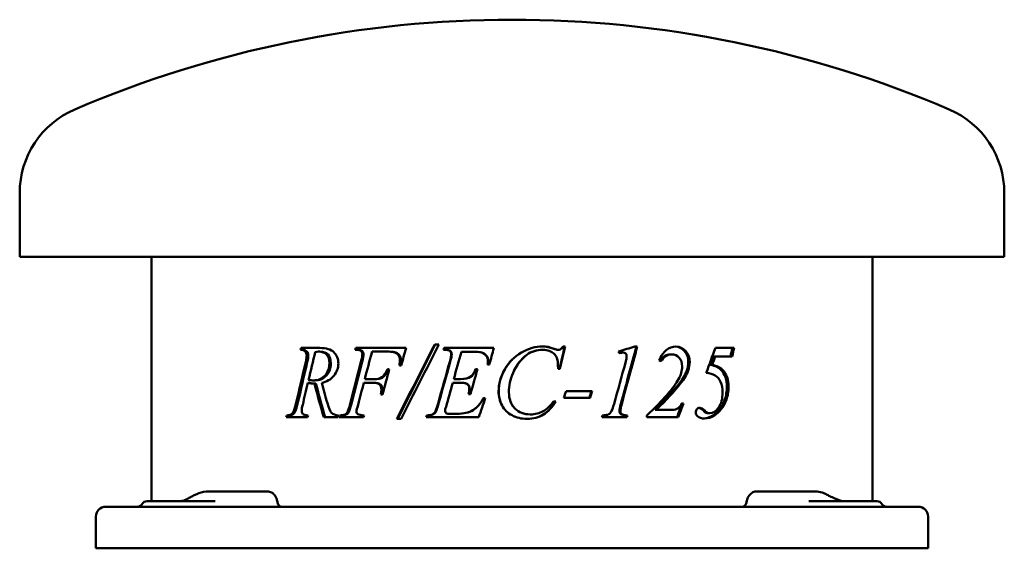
# Model space of a CAD drawing. Header units: millimetres. Extents: x 242 to 598, y 202 to 392.
import ezdxf

# ---------------------------------------------------------------- set-up
doc = ezdxf.new("R2010")
doc.units = ezdxf.units.MM
doc.header["$LTSCALE"] = 2
doc.layers.add('Widoczne (ISO)', color=7, linetype='Continuous', lineweight=50)

msp = doc.modelspace()

# ---------------------------------------------------------------- linework, layer by layer
at = {"layer": 'Widoczne (ISO)'}
for p, q in [((242.5, 306.84), (242.5, 329.84)), ((597.5, 306.84), (597.5, 329.84)), ((597.5, 306.84), (242.5, 306.84)), ((290, 218.66), (290, 306.84)), ((550, 218.66), (550, 306.84)), ((350.73, 273.92), (343.98, 273.92)), ((381.82, 273.92), (363.69, 273.92)), ((393.64, 275.15), (392.12, 275.15)), ((413.42, 273.92), (395.56, 273.92)), ((435.03, 273.62), (435.15, 273.62)), ((439.12, 274.5), (438.45, 274.5)), ((465.17, 274.43), (464.34, 274.43)), ((500.07, 273.92), (493.33, 273.92)), ((344.38, 273.25), (343.93, 273.25)), ((350.77, 272.62), (350.23, 272.62)), ((363.92, 273.25), (363.49, 273.25)), ((369.53, 272.62), (374.22, 272.62)), ((374.57, 272.62), (374.22, 272.62)), ((377.66, 272.43), (377.33, 272.43)), ((395.34, 273.25), (395.73, 273.25)), ((395.91, 273.25), (395.73, 273.25)), ((401.79, 272.58), (404.97, 272.58)), ((405.09, 272.58), (404.97, 272.58)), ((410.92, 270.96), (410.85, 270.96)), ((431.08, 273.25), (431.17, 273.25)), ((436.46, 273.25), (436.59, 273.25)), ((459.78, 272.25), (460.09, 272.25)), ((477.12, 271.62), (477.56, 271.62)), ((492.73, 270.88), (493.3, 270.88)), ((493.3, 270.88), (499.39, 270.88)), ((375.77, 266.26), (375.12, 266.26)), ((379.4, 267.61), (380.06, 267.61)), ((407.55, 266.28), (406.88, 266.28)), ((411.19, 267.92), (411.87, 267.92)), ((436.61, 266.39), (437.28, 266.39)), ((491.61, 267.82), (492.16, 267.82)), ((346.95, 261.36), (346.38, 261.36)), ((348.93, 262.24), (348.38, 262.24)), ((349.29, 261.08), (348.74, 261.08)), ((366.58, 261.36), (369.65, 261.36)), ((369.95, 262.67), (366.91, 262.67)), ((370.03, 261.36), (369.65, 261.36)), ((370.33, 262.67), (369.95, 262.67)), ((398.62, 261.38), (401.04, 261.38)), ((401.35, 262.69), (398.98, 262.69)), ((401.19, 261.38), (401.04, 261.38)), ((401.49, 262.69), (401.35, 262.69)), ((372.66, 257.17), (373.34, 257.17)), ((404.26, 257.22), (404.99, 257.22)), ((410.38, 255.87), (409.71, 255.87)), ((438.74, 255.89), (448.14, 255.89)), ((448.87, 258.34), (439.48, 258.34)), ((342.7, 253.78), (342.1, 253.78)), ((435.82, 254.62), (434.95, 254.62)), ((481.81, 253.91), (481.16, 253.91)), ((338.63, 248.92), (346.3, 248.92)), ((339.42, 249.6), (338.79, 249.6)), ((340.85, 249.88), (340.23, 249.88)), ((341.72, 250.72), (341.11, 250.72)), ((352.11, 248.92), (357.28, 248.92)), ((357.73, 248.92), (366.48, 248.92)), ((358.42, 249.6), (357.94, 249.6)), ((360.1, 249.86), (359.64, 249.86)), ((361.05, 250.7), (360.6, 250.7)), ((389, 248.92), (408.02, 248.92)), ((389.48, 249.6), (389.24, 249.6)), ((392.38, 250.7), (392.16, 250.7)), ((400.11, 250.17), (397.88, 250.17)), ((400.27, 250.17), (400.11, 250.17)), ((426.55, 249.96), (426.6, 249.96)), ((452.33, 248.92), (461.43, 248.92)), ((461.29, 249.6), (461.61, 249.6)), ((468.65, 248.92), (468.65, 249.6)), ((468.65, 248.92), (479.97, 248.92)), ((471.61, 251.6), (472.01, 251.6)), ((477.69, 251.6), (472.01, 251.6)), ((488.99, 251.33), (489.52, 251.33)), ((490, 250.52), (490.54, 250.52)), ((490.76, 250.35), (491.31, 250.35)), ((378.53, 248.35), (380.06, 248.35)), ((319.28, 222.16), (310.42, 222.16)), ((330.29, 222.16), (319.28, 222.16)), ((331.87, 222.16), (330.29, 222.16)), ((508.13, 222.16), (509.71, 222.16)), ((520.63, 222.16), (509.71, 222.16)), ((529.41, 222.16), (520.63, 222.16)), ((273.5, 216.66), (278, 216.66)), ((562, 216.66), (278, 216.66)), ((288.43, 218.66), (303.91, 218.66)), ((312.95, 218.66), (303.91, 218.66)), ((536.09, 218.66), (527.05, 218.66)), ((536.09, 218.66), (551.57, 218.66)), ((562, 216.66), (566.5, 216.66)), ((270, 213.16), (270, 201.66)), ((570, 213.16), (570, 201.66)), ((270, 201.66), (278, 201.66)), ((562, 201.66), (278, 201.66)), ((562, 201.66), (570, 201.66))]:
    msp.add_line(p, q, dxfattribs=at)
for centre, radius, start, end in [((420, -7.66), 400, 66.7905, 113.2095), ((275.28, 329.84), 32.78, 113.2095, 180), ((564.72, 329.84), 32.78, 0, 66.7905), ((273.5, 213.16), 3.5, 90, 180), ((284.97, 218.66), 2, 270, 330), ((288.43, 216.66), 2, 90, 150), ((551.57, 216.66), 2, 30, 90), ((555.03, 218.66), 2, 210, 270), ((566.5, 213.16), 3.5, 0, 90)]:
    msp.add_arc(centre, radius, start, end, dxfattribs=at)
for centre, major_axis, ratio, start_param, end_param in [((306.36, 218.77), (0.1, 2.5), 0.341609, 0.168083, 0.169923), ((531.95, 217.37), (1.24, 3.82), 0.498657, 6.191246, 6.194433), ((303.74, 217.62), (-0.95, 1.76), 0.572665, 6.282714, 6.285264)]:
    msp.add_ellipse(centre, major_axis=major_axis, ratio=ratio, start_param=start_param, end_param=end_param, dxfattribs=at)
for points in [[(343.8, 273.25), (343.86, 273.47), (343.92, 273.7), (343.98, 273.92)], [(344.38, 273.25), (344.44, 273.47), (344.5, 273.7), (344.56, 273.92)], [(363.49, 273.25), (363.55, 273.47), (363.62, 273.7), (363.69, 273.92)], [(363.92, 273.25), (363.99, 273.47), (364.05, 273.7), (364.12, 273.92)], [(378.53, 248.35), (382.99, 257.28), (387.53, 266.22), (392.12, 275.15)], [(378.85, 248.35), (383.27, 257.28), (387.78, 266.22), (392.34, 275.15)], [(393.64, 275.15), (389.06, 266.22), (384.52, 257.28), (380.06, 248.35)], [(381.82, 273.92), (381.23, 271.82), (380.65, 269.72), (380.06, 267.61)], [(395.34, 273.25), (395.42, 273.47), (395.49, 273.7), (395.56, 273.92)], [(395.53, 273.25), (395.61, 273.47), (395.68, 273.7), (395.75, 273.92)], [(413.42, 273.92), (412.9, 271.92), (412.38, 269.92), (411.87, 267.92)], [(431.04, 274.5), (432.23, 274.49), (433.56, 274.2), (435.03, 273.62)], [(431.09, 274.5), (432.29, 274.5), (433.65, 274.2), (435.15, 273.62)], [(435.03, 273.62), (435.69, 273.37), (436.17, 273.25), (436.46, 273.25)], [(435.15, 273.62), (435.81, 273.37), (436.29, 273.25), (436.59, 273.25)], [(438.97, 274.5), (438.36, 271.79), (437.76, 269.09), (437.15, 266.39)], [(439.12, 274.5), (438.51, 271.79), (437.89, 269.09), (437.28, 266.39)], [(458.44, 272.7), (460.42, 273.28), (462.39, 273.86), (464.34, 274.43)], [(464.82, 274.43), (462.98, 267.54), (461.12, 260.65), (459.24, 253.76)], [(465.17, 274.43), (463.31, 267.54), (461.44, 260.65), (459.55, 253.76)], [(490.02, 264.96), (491.14, 267.95), (492.24, 270.93), (493.33, 273.92)], [(499.46, 273.92), (499.23, 272.91), (499.01, 271.89), (498.78, 270.88)], [(500.07, 273.92), (499.85, 272.91), (499.62, 271.89), (499.39, 270.88)], [(345.61, 268.9), (345.86, 269.91), (345.98, 270.69), (345.98, 271.25)], [(346.18, 268.9), (346.43, 269.91), (346.55, 270.69), (346.55, 271.25)], [(349.07, 272.47), (348.26, 269.12), (347.45, 265.76), (346.65, 262.4)], [(350.23, 272.62), (349.9, 272.62), (349.51, 272.57), (349.07, 272.47)], [(365.55, 268.9), (365.88, 270.11), (366.04, 271.06), (366.04, 271.76)], [(365.97, 268.9), (366.29, 270.11), (366.45, 271.06), (366.45, 271.76)], [(369.53, 272.62), (368.66, 269.3), (367.78, 265.98), (366.91, 262.67)], [(377.33, 272.43), (376.86, 272.55), (375.81, 272.62), (374.22, 272.62)], [(377.66, 272.43), (377.19, 272.55), (376.15, 272.62), (374.57, 272.62)], [(397.57, 268.98), (397.92, 270.19), (398.1, 271.12), (398.1, 271.76)], [(397.75, 268.98), (398.09, 270.19), (398.27, 271.12), (398.27, 271.76)], [(401.79, 272.58), (400.85, 269.28), (399.92, 265.98), (398.98, 262.69)], [(409.01, 272.25), (408.43, 272.47), (407.08, 272.58), (404.97, 272.58)], [(409.1, 272.25), (408.52, 272.47), (407.18, 272.58), (405.09, 272.58)], [(410.85, 270.96), (410.43, 271.52), (409.81, 271.95), (409.01, 272.25)], [(410.92, 270.96), (410.5, 271.52), (409.89, 271.95), (409.1, 272.25)], [(411.32, 269.33), (411.32, 269.98), (411.16, 270.53), (410.85, 270.96)], [(411.38, 269.33), (411.38, 269.98), (411.23, 270.53), (410.92, 270.96)], [(425.32, 271.45), (423.21, 269.91), (421.56, 267.74), (420.37, 264.94)], [(425.36, 271.45), (423.24, 269.91), (421.58, 267.74), (420.38, 264.94)], [(431.08, 273.25), (428.89, 273.25), (426.97, 272.65), (425.32, 271.45)], [(431.17, 273.25), (428.96, 273.25), (427.02, 272.65), (425.36, 271.45)], [(458.67, 272.02), (458.59, 272.25), (458.52, 272.47), (458.44, 272.7)], [(459.78, 272.25), (459.53, 272.25), (459.16, 272.19), (458.65, 272.09)], [(460.09, 272.25), (459.8, 272.25), (459.32, 272.17), (458.67, 272.02)], [(460.89, 268.61), (461.13, 269.51), (461.27, 270.02), (461.3, 270.14)], [(461.3, 270.14), (461.32, 270.39), (461.33, 270.63), (461.33, 270.86)], [(477.12, 271.62), (475.63, 271.62), (474.38, 270.84), (473.39, 269.28)], [(477.56, 271.62), (476.01, 271.62), (474.72, 270.78), (473.7, 269.12)], [(492.73, 270.88), (492.36, 269.86), (491.98, 268.84), (491.61, 267.82)], [(493.3, 270.88), (492.92, 269.86), (492.54, 268.84), (492.16, 267.82)], [(342.1, 253.78), (343.26, 258.82), (344.43, 263.86), (345.61, 268.9)], [(342.7, 253.78), (343.85, 258.82), (345.01, 263.86), (346.18, 268.9)], [(361.65, 253.83), (362.94, 258.85), (364.24, 263.87), (365.55, 268.9)], [(362.1, 253.83), (363.38, 258.85), (364.67, 263.87), (365.97, 268.9)], [(375.77, 266.26), (374.96, 263.23), (374.15, 260.2), (373.34, 257.17)], [(379.4, 267.61), (379.53, 268.37), (379.6, 269), (379.6, 269.49)], [(379.71, 267.61), (379.84, 268.37), (379.91, 269), (379.91, 269.49)], [(393.32, 253.89), (394.73, 258.92), (396.15, 263.95), (397.57, 268.98)], [(393.53, 253.89), (394.93, 258.92), (396.34, 263.95), (397.75, 268.98)], [(407.55, 266.28), (406.7, 263.26), (405.84, 260.24), (404.99, 257.22)], [(411.19, 267.92), (411.27, 268.48), (411.32, 268.95), (411.32, 269.33)], [(411.26, 267.92), (411.34, 268.48), (411.38, 268.95), (411.38, 269.33)], [(436.61, 266.39), (436.58, 267.06), (436.56, 267.73), (436.53, 268.41)], [(456.82, 253.76), (458.18, 258.71), (459.54, 263.66), (460.89, 268.61)], [(473.7, 269.12), (473.5, 269.22), (473.31, 269.31), (473.11, 269.41)], [(480.07, 262.67), (480.91, 264.14), (481.32, 265.68), (481.32, 267.29)], [(483.57, 268.86), (483.57, 267.77), (483.4, 266.76), (483.07, 265.83)], [(484.06, 268.86), (484.06, 267.77), (483.89, 266.76), (483.56, 265.83)], [(491.61, 267.82), (493.26, 267.5), (494.52, 266.88), (495.4, 265.96)], [(492.16, 267.82), (493.83, 267.5), (495.09, 266.88), (495.99, 265.96)], [(420.38, 264.94), (419.38, 262.64), (418.89, 260.3), (418.89, 257.93)], [(420.37, 264.94), (420.24, 264.62), (420.12, 264.31), (420, 264)], [(483.07, 265.83), (482.55, 264.41), (481.61, 262.8), (480.22, 261.01)], [(483.56, 265.83), (483.04, 264.41), (482.09, 262.8), (480.69, 261.01)], [(495.4, 265.96), (496.78, 264.51), (497.46, 262.51), (497.46, 259.93)], [(495.99, 265.96), (497.38, 264.51), (498.06, 262.51), (498.06, 259.93)], [(346.38, 261.36), (345.77, 258.71), (345.15, 256.07), (344.54, 253.42)], [(348.74, 261.08), (347.98, 261.06), (347.19, 261.16), (346.38, 261.36)], [(346.65, 262.4), (347.31, 262.29), (347.88, 262.24), (348.38, 262.24)], [(349, 261.08), (348.34, 261.09), (347.65, 261.18), (346.95, 261.36)], [(352.11, 248.92), (350.97, 252.97), (349.85, 257.03), (348.74, 261.08)], [(352.63, 248.92), (351.5, 252.97), (350.39, 257.03), (349.29, 261.08)], [(351.39, 261.36), (352.07, 258.92), (352.75, 256.47), (353.43, 254.03)], [(366.58, 261.36), (365.88, 258.73), (365.19, 256.09), (364.5, 253.46)], [(398.62, 261.38), (397.81, 258.5), (397.01, 255.61), (396.21, 252.72)], [(404.26, 257.22), (404.48, 257.98), (404.58, 258.63), (404.58, 259.18)], [(404.38, 257.22), (404.6, 257.98), (404.7, 258.63), (404.7, 259.18)], [(468.65, 249.6), (474.54, 255.15), (478.26, 259.51), (480.07, 262.67)], [(480.22, 261.01), (478.11, 258.29), (475.26, 255.15), (471.61, 251.6)], [(480.69, 261.01), (478.56, 258.29), (475.69, 255.15), (472.01, 251.6)], [(372.66, 257.17), (372.83, 257.91), (372.92, 258.52), (372.92, 258.99)], [(373.02, 257.17), (373.2, 257.91), (373.29, 258.52), (373.29, 258.99)], [(410.38, 255.87), (409.59, 253.55), (408.8, 251.24), (408.02, 248.92)], [(438.74, 255.89), (438.98, 256.71), (439.23, 257.52), (439.48, 258.34)], [(448.65, 258.34), (448.41, 257.52), (448.16, 256.71), (447.92, 255.89)], [(448.87, 258.34), (448.63, 257.52), (448.38, 256.71), (448.14, 255.89)], [(341.11, 250.72), (341.42, 251.31), (341.75, 252.33), (342.1, 253.78)], [(341.72, 250.72), (342.03, 251.31), (342.36, 252.33), (342.7, 253.78)], [(344.54, 253.42), (344.31, 252.52), (344.19, 251.76), (344.19, 251.15)], [(360.6, 250.7), (360.9, 251.2), (361.25, 252.25), (361.65, 253.83)], [(361.05, 250.7), (361.35, 251.2), (361.7, 252.25), (362.1, 253.83)], [(364.5, 253.46), (364.14, 252.23), (363.96, 251.42), (363.96, 251.01)], [(392.16, 250.7), (392.5, 251.2), (392.88, 252.27), (393.32, 253.89)], [(392.38, 250.7), (392.71, 251.2), (393.09, 252.27), (393.53, 253.89)], [(396.21, 252.72), (395.97, 252.03), (395.85, 251.5), (395.85, 251.13)], [(455.62, 250.72), (456.01, 251.29), (456.41, 252.31), (456.82, 253.76)], [(459.24, 253.76), (458.92, 252.55), (458.76, 251.67), (458.76, 251.13)], [(459.55, 253.76), (459.22, 252.55), (459.06, 251.67), (459.06, 251.13)], [(481.33, 253.91), (480.72, 252.25), (480.12, 250.58), (479.5, 248.92)], [(481.81, 253.91), (481.2, 252.25), (480.58, 250.58), (479.97, 248.92)], [(487.41, 252.29), (487.89, 252.2), (488.42, 251.89), (488.99, 251.33)], [(487.67, 252.31), (488.23, 252.31), (488.85, 251.99), (489.52, 251.33)], [(338.63, 248.92), (338.68, 249.15), (338.74, 249.37), (338.79, 249.6)], [(338.79, 249.6), (339.49, 249.64), (339.98, 249.73), (340.23, 249.88)], [(339.26, 248.92), (339.31, 249.15), (339.36, 249.37), (339.42, 249.6)], [(339.42, 249.6), (340.11, 249.64), (340.59, 249.73), (340.85, 249.88)], [(340.23, 249.88), (340.63, 250.09), (340.92, 250.37), (341.11, 250.72)], [(340.85, 249.88), (341.24, 250.09), (341.53, 250.37), (341.72, 250.72)], [(344.19, 251.15), (344.19, 250.67), (344.34, 250.3), (344.63, 250.03)], [(344.63, 250.03), (344.85, 249.84), (345.45, 249.69), (346.45, 249.6)], [(346.45, 249.6), (346.4, 249.37), (346.35, 249.15), (346.3, 248.92)], [(357.46, 249.6), (357.4, 249.37), (357.34, 249.15), (357.28, 248.92)], [(357.73, 248.92), (357.8, 249.15), (357.87, 249.37), (357.94, 249.6)], [(357.94, 249.6), (358.79, 249.62), (359.36, 249.71), (359.64, 249.86)], [(358.21, 248.92), (358.28, 249.15), (358.35, 249.37), (358.42, 249.6)], [(358.42, 249.6), (359.26, 249.62), (359.82, 249.71), (360.1, 249.86)], [(359.64, 249.86), (360.07, 250.07), (360.39, 250.35), (360.6, 250.7)], [(360.1, 249.86), (360.53, 250.07), (360.85, 250.35), (361.05, 250.7)], [(366.69, 249.6), (366.62, 249.37), (366.55, 249.15), (366.48, 248.92)], [(389, 248.92), (389.08, 249.15), (389.16, 249.37), (389.24, 249.6)], [(389.24, 249.6), (390.16, 249.62), (390.8, 249.71), (391.13, 249.86)], [(389.24, 248.92), (389.32, 249.15), (389.4, 249.37), (389.48, 249.6)], [(389.48, 249.6), (390.39, 249.62), (391.02, 249.71), (391.35, 249.86)], [(391.13, 249.86), (391.61, 250.08), (391.95, 250.36), (392.16, 250.7)], [(391.35, 249.86), (391.82, 250.08), (392.17, 250.36), (392.38, 250.7)], [(395.85, 251.13), (395.85, 250.86), (396, 250.61), (396.31, 250.39)], [(396.31, 250.39), (396.52, 250.24), (397.04, 250.17), (397.88, 250.17)], [(452.33, 248.92), (452.41, 249.15), (452.5, 249.37), (452.58, 249.6)], [(452.58, 249.6), (453.56, 249.62), (454.2, 249.71), (454.52, 249.84)], [(454.52, 249.84), (455, 250.06), (455.37, 250.35), (455.62, 250.72)], [(461.29, 249.6), (461.23, 249.37), (461.17, 249.15), (461.11, 248.92)], [(461.61, 249.6), (461.55, 249.37), (461.49, 249.15), (461.43, 248.92)], [(486.88, 249.31), (486.46, 249.68), (486.25, 250.14), (486.25, 250.7)], [(489.4, 248.49), (488.34, 248.49), (487.5, 248.77), (486.88, 249.31)], [(488.99, 251.33), (489.4, 250.92), (489.74, 250.65), (490, 250.52)], [(492.45, 249.6), (491.36, 248.92), (490.26, 248.55), (489.14, 248.5)], [(493.01, 249.6), (491.83, 248.86), (490.62, 248.49), (489.4, 248.49)], [(489.52, 251.33), (489.94, 250.92), (490.28, 250.65), (490.54, 250.52)], [(490, 250.52), (490.21, 250.41), (490.47, 250.35), (490.76, 250.35)], [(490.54, 250.52), (490.76, 250.41), (491.01, 250.35), (491.31, 250.35)], [(303.01, 219.5), (304.02, 220.09), (305.12, 220.7), (306.32, 221.24)], [(533.35, 221.12), (533.74, 220.9), (534.14, 220.7), (534.56, 220.49)], [(534.56, 220.49), (535.15, 220.2), (535.78, 219.91), (536.41, 219.61)], [(302.79, 219.38), (302.86, 219.42), (302.94, 219.46), (303.01, 219.51)], [(335.47, 218.14), (335.42, 218.37), (335.38, 218.59), (335.33, 218.82)], [(504.67, 218.82), (504.62, 218.59), (504.58, 218.37), (504.53, 218.14)], [(536.45, 219.6), (537.7, 219.02), (539.02, 218.66), (539.87, 218.66)]]:
    msp.add_open_spline(points, degree=3, dxfattribs=at)
for points, knots in [([(350.73, 273.92), (353.05, 273.92), (354.76, 273.41), (355.81, 272.38), (356.86, 271.35), (357.39, 269.99), (357.39, 268.31)], [0, 0, 0, 0, 1, 1, 1, 2, 2, 2, 2]), ([(415.17, 258.24), (415.17, 260.96), (415.9, 263.61), (417.37, 266.19), (418.83, 268.77), (420.84, 270.8), (423.39, 272.28), (425.94, 273.76), (428.51, 274.5), (431.09, 274.5)], [0, 0, 0, 0, 1, 1, 1, 2, 2, 2, 3, 3, 3, 3]), ([(436.59, 273.25), (436.89, 273.25), (437.14, 273.31), (437.36, 273.43), (437.58, 273.56), (437.94, 273.91), (438.45, 274.5)], [0, 0, 0, 0, 1, 1, 1, 2, 2, 2, 2]), ([(473.11, 269.41), (473.68, 271), (474.51, 272.24), (475.6, 273.12), (476.69, 273.99), (477.86, 274.43), (479.11, 274.43)], [0, 0, 0, 0, 1, 1, 1, 2, 2, 2, 2]), ([(478.89, 274.43), (480.18, 274.37), (481.27, 273.83), (482.16, 272.8), (483.1, 271.71), (483.57, 270.4), (483.57, 268.86)], [0.054736, 0.054736, 0.054736, 0.054736, 1, 1, 1, 2, 2, 2, 2]), ([(479.11, 274.43), (480.52, 274.43), (481.69, 273.89), (482.64, 272.8), (483.59, 271.71), (484.06, 270.4), (484.06, 268.86)], [0, 0, 0, 0, 1, 1, 1, 2, 2, 2, 2]), ([(345.98, 271.25), (345.98, 271.81), (345.79, 272.28), (345.41, 272.68), (345.03, 273.07), (344.49, 273.26), (343.8, 273.25)], [0, 0, 0, 0, 1, 1, 1, 2, 2, 2, 2]), ([(346.55, 271.25), (346.55, 271.81), (346.36, 272.28), (345.98, 272.68), (345.61, 273.07), (345.07, 273.26), (344.38, 273.25)], [0, 0, 0, 0, 1, 1, 1, 2, 2, 2, 2]), ([(354.15, 268.39), (354.15, 269.75), (353.82, 270.79), (353.17, 271.52), (352.52, 272.25), (351.53, 272.62), (350.23, 272.62)], [0, 0, 0, 0, 1, 1, 1, 2, 2, 2, 2]), ([(354.66, 268.39), (354.66, 269.75), (354.33, 270.79), (353.69, 271.52), (353.04, 272.25), (352.06, 272.62), (350.77, 272.62)], [0, 0, 0, 0, 1, 1, 1, 2, 2, 2, 2]), ([(366.04, 271.76), (366.04, 272.07), (365.97, 272.34), (365.82, 272.58), (365.68, 272.81), (365.47, 272.98), (365.18, 273.09), (364.9, 273.19), (364.33, 273.25), (363.49, 273.25)], [0, 0, 0, 0, 1, 1, 1, 2, 2, 2, 3, 3, 3, 3]), ([(366.45, 271.76), (366.45, 272.07), (366.38, 272.34), (366.24, 272.58), (366.1, 272.81), (365.89, 272.98), (365.6, 273.09), (365.32, 273.19), (364.76, 273.25), (363.92, 273.25)], [0, 0, 0, 0, 1, 1, 1, 2, 2, 2, 3, 3, 3, 3]), ([(379.6, 269.49), (379.6, 270.31), (379.38, 270.95), (378.96, 271.43), (378.53, 271.91), (377.99, 272.24), (377.33, 272.43)], [0, 0, 0, 0, 1, 1, 1, 2, 2, 2, 2]), ([(379.91, 269.49), (379.91, 270.31), (379.69, 270.95), (379.27, 271.43), (378.85, 271.91), (378.31, 272.24), (377.66, 272.43)], [0, 0, 0, 0, 1, 1, 1, 2, 2, 2, 2]), ([(398.1, 271.76), (398.1, 272.22), (397.94, 272.59), (397.61, 272.85), (397.29, 273.12), (396.66, 273.25), (395.73, 273.25)], [0, 0, 0, 0, 1, 1, 1, 2, 2, 2, 2]), ([(398.27, 271.76), (398.27, 272.22), (398.11, 272.59), (397.79, 272.85), (397.47, 273.12), (396.84, 273.25), (395.91, 273.25)], [0, 0, 0, 0, 1, 1, 1, 2, 2, 2, 2]), ([(436.53, 268.41), (436.48, 269.16), (436.34, 269.82), (436.11, 270.39), (435.89, 270.96), (435.56, 271.46), (435.11, 271.89), (434.66, 272.32), (434.1, 272.65), (433.43, 272.89), (432.75, 273.13), (432, 273.25), (431.17, 273.25)], [0, 0, 0, 0, 1, 1, 1, 2, 2, 2, 3, 3, 3, 4, 4, 4, 4]), ([(461.33, 270.86), (461.33, 271.3), (461.23, 271.64), (461.01, 271.88), (460.79, 272.13), (460.48, 272.25), (460.09, 272.25)], [0, 0, 0, 0, 1, 1, 1, 2, 2, 2, 2]), ([(481.32, 267.29), (481.32, 268.57), (480.98, 269.61), (480.28, 270.41), (479.59, 271.21), (478.68, 271.62), (477.56, 271.62)], [0, 0, 0, 0, 1, 1, 1, 2, 2, 2, 2]), ([(348.38, 262.24), (350.13, 262.24), (351.54, 262.83), (352.58, 264.01), (353.63, 265.18), (354.15, 266.65), (354.15, 268.39)], [0, 0, 0, 0, 1, 1, 1, 2, 2, 2, 2]), ([(348.93, 262.24), (350.67, 262.24), (352.07, 262.83), (353.1, 264.01), (354.14, 265.18), (354.66, 266.65), (354.66, 268.39)], [0, 0, 0, 0, 1, 1, 1, 2, 2, 2, 2]), ([(357.39, 268.31), (357.39, 266.7), (356.84, 265.23), (355.76, 263.89), (354.69, 262.56), (353.22, 261.72), (351.39, 261.36)], [0, 0, 0, 0, 1, 1, 1, 2, 2, 2, 2]), ([(369.95, 262.67), (371.31, 262.67), (372.33, 262.9), (373.01, 263.35), (373.69, 263.81), (374.39, 264.78), (375.12, 266.26)], [0, 0, 0, 0, 1, 1, 1, 2, 2, 2, 2]), ([(370.33, 262.67), (371.68, 262.67), (372.7, 262.9), (373.37, 263.35), (374.04, 263.81), (374.74, 264.78), (375.47, 266.26)], [0, 0, 0, 0, 1, 1, 1, 2, 2, 2, 2]), ([(401.35, 262.69), (403, 262.69), (404.21, 262.94), (404.95, 263.46), (405.69, 263.97), (406.34, 264.91), (406.88, 266.28)], [0, 0, 0, 0, 1, 1, 1, 2, 2, 2, 2]), ([(401.49, 262.69), (403.13, 262.69), (404.33, 262.94), (405.07, 263.46), (405.8, 263.97), (406.44, 264.91), (406.98, 266.28)], [0, 0, 0, 0, 1, 1, 1, 2, 2, 2, 2]), ([(415.21, 258.24), (415.21, 260.96), (415.93, 263.61), (417.39, 266.19), (418.12, 267.5), (418.99, 268.66), (420, 269.68)], [0, 0, 0, 0, 1, 1, 1, 1.505079, 1.505079, 1.505079, 1.505079]), ([(495.92, 257.83), (495.92, 259.35), (495.67, 260.66), (495.17, 261.74), (494.66, 262.82), (494.01, 263.58), (493.22, 264.03), (492.43, 264.47), (491.37, 264.78), (490.02, 264.96)], [0, 0, 0, 0, 1, 1, 1, 2, 2, 2, 3, 3, 3, 3]), ([(372.92, 258.99), (372.92, 259.76), (372.69, 260.34), (372.23, 260.75), (371.77, 261.16), (370.9, 261.36), (369.65, 261.36)], [0, 0, 0, 0, 1, 1, 1, 2, 2, 2, 2]), ([(373.29, 258.99), (373.29, 259.76), (373.05, 260.34), (372.6, 260.75), (372.14, 261.16), (371.28, 261.36), (370.03, 261.36)], [0, 0, 0, 0, 1, 1, 1, 2, 2, 2, 2]), ([(404.58, 259.18), (404.58, 259.71), (404.48, 260.13), (404.27, 260.44), (404.06, 260.76), (403.77, 260.99), (403.4, 261.15), (403.03, 261.3), (402.24, 261.38), (401.04, 261.38)], [0, 0, 0, 0, 1, 1, 1, 2, 2, 2, 3, 3, 3, 3]), ([(404.7, 259.18), (404.7, 259.71), (404.6, 260.13), (404.39, 260.44), (404.18, 260.76), (403.9, 260.99), (403.53, 261.15), (403.16, 261.3), (402.38, 261.38), (401.19, 261.38)], [0, 0, 0, 0, 1, 1, 1, 2, 2, 2, 3, 3, 3, 3]), ([(497.46, 259.93), (497.46, 258.22), (497.21, 256.67), (496.71, 255.29), (496.2, 253.9), (495.58, 252.75), (494.84, 251.81), (494.11, 250.88), (493.31, 250.14), (492.45, 249.6)], [0, 0, 0, 0, 1, 1, 1, 2, 2, 2, 3, 3, 3, 3]), ([(498.06, 259.93), (498.06, 258.22), (497.81, 256.67), (497.3, 255.29), (496.79, 253.9), (496.17, 252.75), (495.42, 251.81), (494.68, 250.88), (493.88, 250.14), (493.01, 249.6)], [0, 0, 0, 0, 1, 1, 1, 2, 2, 2, 3, 3, 3, 3]), ([(400.11, 250.17), (402.48, 250.17), (404.39, 250.59), (405.83, 251.45), (407.27, 252.3), (408.57, 253.77), (409.71, 255.87)], [0, 0, 0, 0, 1, 1, 1, 2, 2, 2, 2]), ([(400.27, 250.17), (402.62, 250.17), (404.51, 250.59), (405.94, 251.45), (407.37, 252.3), (408.65, 253.77), (409.79, 255.87)], [0, 0, 0, 0, 1, 1, 1, 2, 2, 2, 2]), ([(425.42, 248.35), (423.38, 248.35), (421.57, 248.78), (420, 249.63), (418.43, 250.48), (417.23, 251.68), (416.41, 253.23), (415.58, 254.79), (415.17, 256.45), (415.17, 258.24)], [0, 0, 0, 0, 1, 1, 1, 2, 2, 2, 3, 3, 3, 3]), ([(420, 249.63), (420, 249.63), (420, 249.63), (420, 249.63), (418.44, 250.48), (417.25, 251.68), (416.43, 253.23), (415.62, 254.79), (415.21, 256.45), (415.21, 258.24)], [0.999999, 0.999999, 0.999999, 0.999999, 1, 1, 1, 2, 2, 2, 3, 3, 3, 3]), ([(418.89, 257.93), (418.89, 255.51), (419.6, 253.57), (421.03, 252.13), (422.46, 250.69), (424.32, 249.96), (426.6, 249.96)], [0, 0, 0, 0, 1, 1, 1, 2, 2, 2, 2]), ([(491.31, 250.35), (492.47, 250.35), (493.53, 251.04), (494.49, 252.43), (495.45, 253.81), (495.92, 255.61), (495.92, 257.83)], [0, 0, 0, 0, 1, 1, 1, 2, 2, 2, 2]), ([(353.43, 254.03), (353.95, 252.23), (354.46, 251.06), (354.97, 250.52), (355.47, 249.97), (356.3, 249.67), (357.46, 249.6)], [0, 0, 0, 0, 1, 1, 1, 2, 2, 2, 2]), ([(420, 253.46), (420.29, 252.98), (420.63, 252.53), (421.02, 252.13), (422.44, 250.69), (424.29, 249.96), (426.55, 249.96)], [0.720451, 0.720451, 0.720451, 0.720451, 1, 1, 1, 2, 2, 2, 2]), ([(435.7, 254.62), (434.37, 252.47), (432.89, 250.89), (431.25, 249.87), (429.62, 248.86), (427.67, 248.35), (425.4, 248.35)], [0, 0, 0, 0, 1, 1, 1, 1.996916, 1.996916, 1.996916, 1.996916]), ([(435.82, 254.62), (434.48, 252.47), (432.99, 250.89), (431.34, 249.87), (429.69, 248.86), (427.72, 248.35), (425.42, 248.35)], [0, 0, 0, 0, 1, 1, 1, 2, 2, 2, 2]), ([(426.6, 249.96), (428.33, 249.96), (429.87, 250.35), (431.21, 251.11), (432.55, 251.87), (433.8, 253.04), (434.95, 254.62)], [0, 0, 0, 0, 1, 1, 1, 2, 2, 2, 2]), ([(477.69, 251.6), (478.59, 251.6), (479.33, 251.81), (479.91, 252.22), (480.49, 252.64), (480.91, 253.2), (481.16, 253.91)], [0, 0, 0, 0, 1, 1, 1, 2, 2, 2, 2]), ([(486.25, 250.7), (486.25, 251.15), (486.39, 251.53), (486.66, 251.84), (486.94, 252.16), (487.27, 252.31), (487.67, 252.31)], [0, 0, 0, 0, 1, 1, 1, 2, 2, 2, 2]), ([(363.96, 251.01), (363.96, 250.6), (364.12, 250.28), (364.42, 250.06), (364.73, 249.83), (365.48, 249.68), (366.69, 249.6)], [0, 0, 0, 0, 1, 1, 1, 2, 2, 2, 2]), ([(458.76, 251.13), (458.76, 250.68), (458.91, 250.33), (459.21, 250.09), (459.5, 249.84), (460.2, 249.68), (461.29, 249.6)], [0, 0, 0, 0, 1, 1, 1, 2, 2, 2, 2]), ([(459.06, 251.13), (459.06, 250.68), (459.21, 250.33), (459.51, 250.09), (459.81, 249.84), (460.51, 249.68), (461.61, 249.6)], [0, 0, 0, 0, 1, 1, 1, 2, 2, 2, 2]), ([(306.32, 221.24), (307.38, 221.71), (308.54, 222.02), (309.93, 222.15), (310.17, 222.16), (310.42, 222.16)], [0, 0, 0, 0, 0.3643888, 0.3643888, 0.4421253, 0.4421253, 0.4421253, 0.4421253]), ([(335.33, 218.82), (335.25, 219.18), (335.14, 219.52), (334.85, 220.18), (334.67, 220.49), (334.08, 221.29), (333.66, 221.6), (332.79, 222.08), (332.28, 222.16), (331.87, 222.16)], [-0.379764, -0.379764, -0.379764, -0.379764, -0.3273635, -0.3273635, -0.2718934, -0.2718934, -0.168602, -0.168602, 0, 0, 0, 0]), ([(508.13, 222.16), (507.94, 222.16), (507.74, 222.14), (507.07, 222), (506.63, 221.8), (505.85, 221.19), (505.52, 220.8), (504.98, 219.89), (504.79, 219.37), (504.67, 218.82)], [-0.6199004, -0.6199004, -0.6199004, -0.6199004, -0.5338875, -0.5338875, -0.3479111, -0.3479111, -0.1719584, -0.1719584, -0.0008696, -0.0008696, -0.0008696, -0.0008696]), ([(529.41, 222.16), (530.24, 222.16), (531.07, 222.01), (532.37, 221.59), (532.87, 221.38), (533.35, 221.12)], [0, 0, 0, 0, 0.2663874, 0.2663874, 0.4376416, 0.4376416, 0.4376416, 0.4376416]), ([(300.13, 218.66), (300.64, 218.66), (301.25, 218.76), (302.17, 219.08), (302.49, 219.21), (302.79, 219.38)], [0, 0, 0, 0, 0.2720341, 0.2720341, 0.4131673, 0.4131673, 0.4131673, 0.4131673]), ([(336.98, 216.66), (336.91, 216.66), (336.83, 216.66), (336.55, 216.72), (336.35, 216.81), (336, 217.08), (335.85, 217.25), (335.61, 217.66), (335.52, 217.89), (335.47, 218.14)], [-0.2660098, -0.2660098, -0.2660098, -0.2660098, -0.2363478, -0.2363478, -0.1555809, -0.1555809, -0.0766825, -0.0766825, 0, 0, 0, 0]), ([(504.53, 218.14), (504.48, 217.93), (504.41, 217.72), (504.22, 217.36), (504.1, 217.2), (503.8, 216.9), (503.61, 216.79), (503.28, 216.68), (503.15, 216.66), (503.02, 216.66)], [-0.5308137, -0.5308137, -0.5308137, -0.5308137, -0.4641739, -0.4641739, -0.3970959, -0.3970959, -0.3159967, -0.3159967, -0.264871, -0.264871, -0.264871, -0.264871])]:
    msp.add_open_spline(points, degree=3, knots=knots, dxfattribs=at)

doc.saveas('drawing.dxf')
